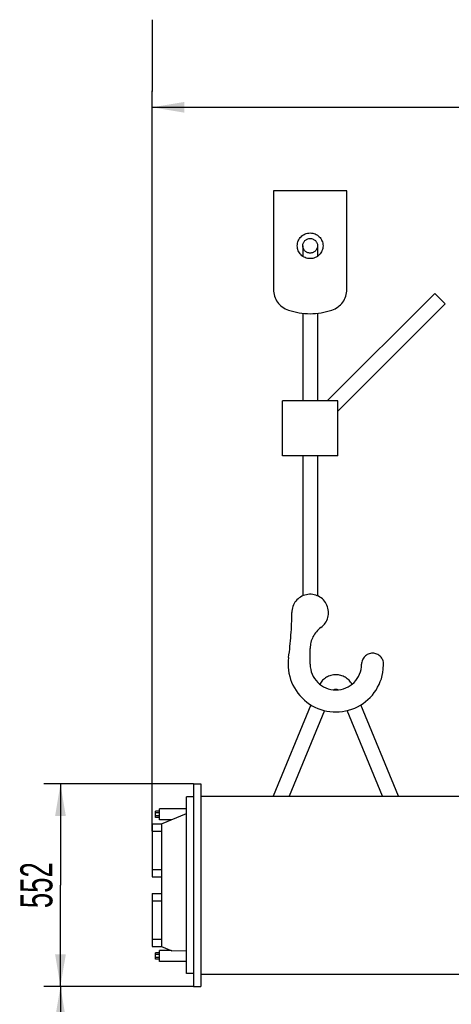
# Model space of a CAD drawing. Header units: millimetres. Extents: x 0 to 1189, y 0 to 841.
# Tile 16 of 175: x 100 to 147, y 293 to 400. Entities that reach past the tile are written whole.
import ezdxf
from ezdxf.enums import TextEntityAlignment as Align

# ---------------------------------------------------------------- set-up
doc = ezdxf.new("R2010")
doc.units = ezdxf.units.MM
doc.header["$LTSCALE"] = 65.395
doc.linetypes.add('PHANTOM', pattern=[0.8, 0.45, -0.05, 0.1, -0.05, 0.1, -0.05])
doc.layers.get('0').update_dxf_attribs({"linetype": 'CONTINUOUS'})
for name, color, linetype in [('0006_418000_29_SIMPLE1_T1_X_PBL2024', 7, 'CONTINUOUS'), ('0006_418000_29_SIMPLE1_T2_X_PBL1970', 7, 'CONTINUOUS'), ('0006_418000_29_SIMPLE1_X_ABL1969', 7, 'CONTINUOUS'), ('AE_KRANHAKEN_PBL1966', 7, 'CONTINUOUS'), ('rechts_9_VBL1963', 7, 'CONTINUOUS')]:
    doc.layers.add(name, color=color, linetype=linetype)
doc.styles.get("Standard").update_dxf_attribs({"font": 'txt', "width": 0.6})
doc.dimstyles.new('DIMSTYLE_1', dxfattribs={"dimtxt": 3.5, "dimasz": 3.5, "dimexe": 1.8, "dimexo": 0, "dimgap": 0.875, "dimtad": 1, "dimlfac": 25, "dimdsep": 46, "dimtxsty": 'Standard', "dimblk": '_FILLED', "dimblk1": '_FILLED', "dimblk2": '_FILLED', "dimcen": 0.09, "dimadec": 0, "dimazin": 0, "dimtp": 2, "dimtm": 2, "dimtfac": 1, "dimtofl": 0, "dimtmove": 0, "dimatfit": 3, "dimldrblk": '_FILLED', "dimfxl": 1, "dimtolj": 1, "dimarcsym": 0})
doc.dimstyles.new('DIMSTYLE_5', dxfattribs={"dimtxt": 3.5, "dimasz": 3.5, "dimexe": 1.8, "dimexo": 0, "dimgap": 0.875, "dimtad": 1, "dimlfac": 25, "dimdsep": 46, "dimtxsty": 'Standard', "dimblk": '_FILLED', "dimblk1": '_FILLED', "dimblk2": '_FILLED', "dimcen": 0.09, "dimadec": 0, "dimazin": 0, "dimtp": 0.8, "dimtm": 0.8, "dimtfac": 1, "dimtofl": 0, "dimtmove": 0, "dimatfit": 3, "dimldrblk": '_FILLED', "dimfxl": 1, "dimtolj": 1, "dimarcsym": 0})

# ---------------------------------------------------------------- blocks, each defined once
blk = doc.blocks.new('_FILLED')
at = {"color": 0, "linetype": 'ByBlock'}
blk.add_solid([(0, 0), (-1, 0.167), (-1, -0.167)], dxfattribs=at)
blk = doc.blocks.new('*D20')
at = {"color": 2, "linetype": 'Continuous'}
for p, q in [((119.28, 294.92), (103, 294.92)), ((104.8, 294.92), (104.8, 281.46)), ((104.8, 268), (104.8, 281.46)), ((170.81, 268), (103, 268))]:
    blk.add_line(p, q, dxfattribs=at)
at = {"color": 2, "linetype": 'Continuous', "xscale": 3.5, "yscale": 3.5, "zscale": 3.5}
for p, rotation in [((104.8, 294.92), 90), ((104.8, 268), 270)]:
    blk.add_blockref('_FILLED', p, dxfattribs=dict(at, rotation=rotation))
at = {"color": 2, "linetype": 'Continuous', "width": 0.666667}
blk.add_text('673', height=3.5, rotation=90, dxfattribs=at).set_placement((103.92, 281.46), align=Align.CENTER)
blk = doc.blocks.new('*D21')
at = {"color": 2, "linetype": 'Continuous'}
for p, q in [((119.28, 317), (103, 317)), ((104.8, 317), (104.8, 305.96)), ((104.8, 294.92), (104.8, 305.96)), ((119.28, 294.92), (103, 294.92))]:
    blk.add_line(p, q, dxfattribs=at)
at = {"color": 2, "linetype": 'Continuous', "xscale": 3.5, "yscale": 3.5, "zscale": 3.5}
for p, rotation in [((104.8, 317), 90), ((104.8, 294.92), 270)]:
    blk.add_blockref('_FILLED', p, dxfattribs=dict(at, rotation=rotation))
at = {"color": 2, "linetype": 'Continuous', "width": 0.642857}
blk.add_text('552', height=3.5, rotation=90, dxfattribs=at).set_placement((103.925, 305.96), align=Align.CENTER)
blk = doc.blocks.new('*D22')
at = {"color": 2, "linetype": 'Continuous'}
for p, q in [((114.8, 311.84), (114.8, 392.58)), ((114.8, 390.78), (157.4, 390.78)), ((200, 390.78), (157.4, 390.78))]:
    blk.add_line(p, q, dxfattribs=at)
at = {"color": 2, "linetype": 'Continuous', "xscale": 3.5, "yscale": 3.5, "zscale": 3.5, "rotation": 180}
blk.add_blockref('_FILLED', (114.8, 390.78), dxfattribs=at)
at = {"color": 2, "linetype": 'Continuous', "xscale": 3.5, "yscale": 3.5, "zscale": 3.5}
blk.add_blockref('_FILLED', (200, 390.78), dxfattribs=at)
at = {"color": 2, "linetype": 'Continuous', "width": 0.619048}
blk.add_text('2130', height=3.5, dxfattribs=at).set_placement((157.4, 391.65), align=Align.CENTER)
blk = doc.blocks.new('AE_KRANHAKEN_PBL1966', base_point=(137.34, 348.68))
at = {"layer": 'AE_KRANHAKEN_PBL1966', "color": 8, "linetype": 'PHANTOM'}
for p, q in [((128, 381.68), (128, 370.94)), ((136, 381.68), (128, 381.68)), ((136, 370.94), (136, 381.68)), ((131.2, 375.68), (131.2, 374.54)), ((132.8, 375.68), (132.8, 374.54)), ((133.87, 358.77), (145.58, 370.48)), ((145.58, 370.48), (146.71, 369.35)), ((135, 357.64), (146.71, 369.35)), ((131.2, 368.34), (131.2, 358.77)), ((132.8, 368.34), (132.8, 358.77)), ((129, 352.77), (129, 358.77)), ((135, 358.77), (129, 358.77)), ((135, 352.77), (135, 358.77)), ((135, 352.77), (129, 352.77)), ((131.2, 352.77), (131.2, 337.51)), ((132.8, 352.77), (132.8, 337.51)), ((132, 330.05), (132, 331.78)), ((139.97, 329.5), (140, 330.05)), ((132.09, 325.61), (127.98, 315.68)), ((141.62, 315.68), (137.51, 325.61)), ((133.57, 325), (129.71, 315.68)), ((139.89, 315.68), (136.03, 325))]:
    blk.add_line(p, q, dxfattribs=at)
for radius in [1.4, 0.8]:
    blk.add_circle((132, 375.68), radius, dxfattribs=at)
for centre, radius, start, end in [((130.4, 370.94), 2.4, 180, 251.3371), ((133.6, 370.94), 2.4, 288.6629, 360), ((132, 375.68), 7.4, 251.3371, 288.6629), ((132, 335.68), 2, 305.6853, 180), ((95.38, 335.68), 34.62, 351.8716, 360), ((134.8, 331.78), 2.8, 125.6853, 180), ((134.8, 330.05), 5.2, 171.8716, 353.9313), ((138.8, 330.05), 1.2, 0, 180), ((134.8, 330.05), 2.8, 180, 360), ((134.8, 326.91), 2, 28.5412, 151.4588), ((134.8, 326.91), 0.4, 59.1175, 120.8825)]:
    blk.add_arc(centre, radius, start, end, dxfattribs=at)
blk = doc.blocks.new('0006_418000_29_SIMPLE1_T2_X_PBL1970', base_point=(117.44, 305.96))
at = {"layer": '0006_418000_29_SIMPLE1_T2_X_PBL1970', "color": 8, "linetype": 'PHANTOM'}
for p, q in [((119.28, 317), (119.28, 294.92)), ((119.28, 317), (120.08, 317)), ((120.08, 317), (120.08, 294.92)), ((118.52, 296.32), (118.52, 315.6)), ((119.28, 315.6), (118.52, 315.6)), ((115.15, 313.34), (115.15, 314.02)), ((115.6, 314.02), (115.15, 314.02)), ((115.6, 313.85), (115.15, 313.85)), ((115.6, 313.51), (115.15, 313.51)), ((115.6, 313.08), (115.6, 314.28)), ((118.52, 314.28), (115.6, 314.28)), ((115.8, 312.64), (118.52, 313.76)), ((114.8, 312.64), (114.8, 306.88)), ((114.8, 312.64), (115.8, 312.64)), ((115.6, 313.34), (115.15, 313.34)), ((116.86, 313.08), (115.6, 313.08)), ((115.8, 312.64), (115.8, 299.28)), ((114.8, 311.84), (115.8, 311.84)), ((114.8, 307.68), (115.8, 307.68)), ((114.8, 306.88), (115.8, 306.88)), ((114.8, 305.04), (114.8, 299.28)), ((114.8, 305.04), (115.8, 305.04)), ((114.8, 304.24), (115.8, 304.24)), ((114.8, 300.08), (115.8, 300.08)), ((114.8, 299.28), (115.8, 299.28)), ((115.15, 297.9), (115.15, 298.58)), ((115.6, 298.58), (115.15, 298.58)), ((115.6, 297.64), (115.6, 298.84)), ((116.86, 298.84), (115.6, 298.84)), ((115.8, 299.28), (116.93, 298.81)), ((118.52, 298.76), (116.93, 298.81)), ((115.6, 298.41), (115.15, 298.41)), ((115.6, 298.07), (115.15, 298.07)), ((115.6, 297.9), (115.15, 297.9)), ((118.52, 297.64), (115.6, 297.64)), ((119.28, 296.32), (118.52, 296.32)), ((119.28, 294.92), (120.08, 294.92))]:
    blk.add_line(p, q, dxfattribs=at)
blk = doc.blocks.new('0006_418000_29_SIMPLE1_T1_X_PBL2024', base_point=(140.74, 305.96))
at = {"layer": '0006_418000_29_SIMPLE1_T1_X_PBL2024', "color": 8, "linetype": 'PHANTOM'}
for p, q in [((120.08, 315.68), (155.59, 315.68)), ((120.08, 296.24), (156.64, 296.24)), ((160.08, 296.24), (161.4, 296.24))]:
    blk.add_line(p, q, dxfattribs=at)
blk = doc.blocks.new('0006_418000_29_SIMPLE1_X_ABL1969', base_point=(138.1, 305.96))
at = {"layer": '0006_418000_29_SIMPLE1_T1_X_PBL2024'}
blk.add_blockref('0006_418000_29_SIMPLE1_T1_X_PBL2024', (140.74, 305.96), dxfattribs=at)
at = {"layer": '0006_418000_29_SIMPLE1_T2_X_PBL1970'}
blk.add_blockref('0006_418000_29_SIMPLE1_T2_X_PBL1970', (117.44, 305.96), dxfattribs=at)
blk = doc.blocks.new('RECHTS_9_VBL1963', base_point=(179.93, 304.19))
at = {"layer": '0006_418000_29_SIMPLE1_X_ABL1969'}
blk.add_blockref('0006_418000_29_SIMPLE1_X_ABL1969', (138.1, 305.96), dxfattribs=at)
at = {"layer": 'AE_KRANHAKEN_PBL1966'}
blk.add_blockref('AE_KRANHAKEN_PBL1966', (137.34, 348.68), dxfattribs=at)

msp = doc.modelspace()

# ---------------------------------------------------------------- linework, layer by layer
at = {"color": 7, "linetype": 'Continuous'}
msp.add_line((114.77854, 400.33445), (114.79299, 392.51404), dxfattribs=at)

# ---------------------------------------------------------------- block references
at = {"layer": 'rechts_9_VBL1963'}
msp.add_blockref('RECHTS_9_VBL1963', (179.93, 304.18788), dxfattribs=at)

# ---------------------------------------------------------------- dimensions: what is measured, and where the dimension line sits
at = {"color": 2, "linetype": 'Continuous'}
for base, p1, p2, angle, dimstyle, picture, middle in [((114.8, 390.77576), (200, 390.77576), (114.8, 311.84), 180, 'DIMSTYLE_1', '*D22', (157.06666, 390.77576)), ((104.8, 317), (119.28, 294.92), (119.28, 317), 90, 'DIMSTYLE_5', '*D21', (104.8, 305.62667)), ((104.8, 294.92), (170.81492, 268), (119.28, 294.92), 90, 'DIMSTYLE_5', '*D20', (104.8, 281.12666))]:
    dim = msp.add_linear_dim(base=base, p1=p1, p2=p2, angle=angle, dimstyle=dimstyle, dxfattribs=at)
    dim.commit()
    dim.dimension.update_dxf_attribs({"geometry": picture, "text_midpoint": middle, "dimtype": 160})

doc.saveas('drawing.dxf')
